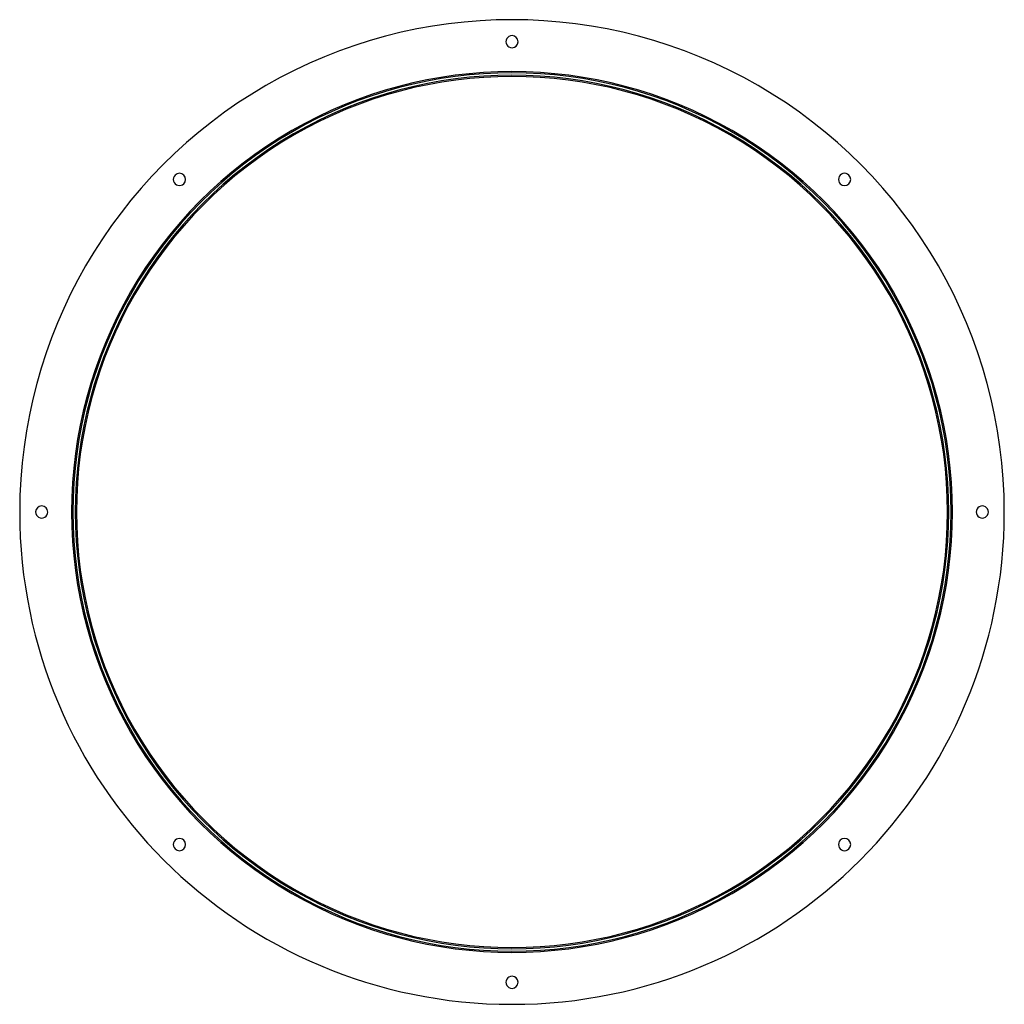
# Model space of a CAD drawing. Header units: millimetres. Extents: x -403 to 403, y -403 to 403.
import ezdxf

# ---------------------------------------------------------------- set-up
doc = ezdxf.new("R2010")
doc.units = ezdxf.units.MM
doc.layers.add('HIDDEN', color=7, linetype='Continuous')
doc.layers.add('THICK', color=7, linetype='Continuous')

msp = doc.modelspace()

# ---------------------------------------------------------------- linework, layer by layer
at = {"layer": 'HIDDEN'}
for radius, start, end in [(360.5, 0, 180.00002), (359.5, 0, 180.00002), (357.5, 0, 180.00002), (360.5, 179.99998, 0), (359.5, 179.99998, 0), (357.5, 179.99998, 0)]:
    msp.add_arc((0, 0), radius, start, end, dxfattribs=at)
at = {"layer": 'THICK'}
for centre, radius, start, end in [((0, 0), 403, 0, 180.00002), ((0, 385), 5, 89.99998, 270.00002), ((0, 385), 5, 270.00002, 89.99998), ((0, 0), 356.5, 0, 180.00002), ((-272.24, 272.24), 5, 134.99997, 315.00001), ((-272.24, 272.24), 5, 315.00001, 134.99997), ((272.24, 272.24), 5, 44.99999, 225.00003), ((272.24, 272.24), 5, 225.00003, 44.99999), ((0, 0), 403, 180.00002, 0), ((-385, 0), 5, 0, 179.99998), ((-385, 0), 5, 179.99998, 0), ((0, 0), 356.5, 179.99998, 0), ((385, 0), 5, 0, 180.00002), ((385, 0), 5, 179.99998, 0), ((-272.24, -272.24), 5, 44.99999, 225.00003), ((-272.24, -272.24), 5, 225.00003, 44.99999), ((272.24, -272.24), 5, 134.99997, 315.00001), ((272.24, -272.24), 5, 315.00001, 134.99997), ((0, -385), 5, 89.99998, 270.00002), ((0, -385), 5, 270.00002, 89.99998)]:
    msp.add_arc(centre, radius, start, end, dxfattribs=at)

doc.saveas('drawing.dxf')
